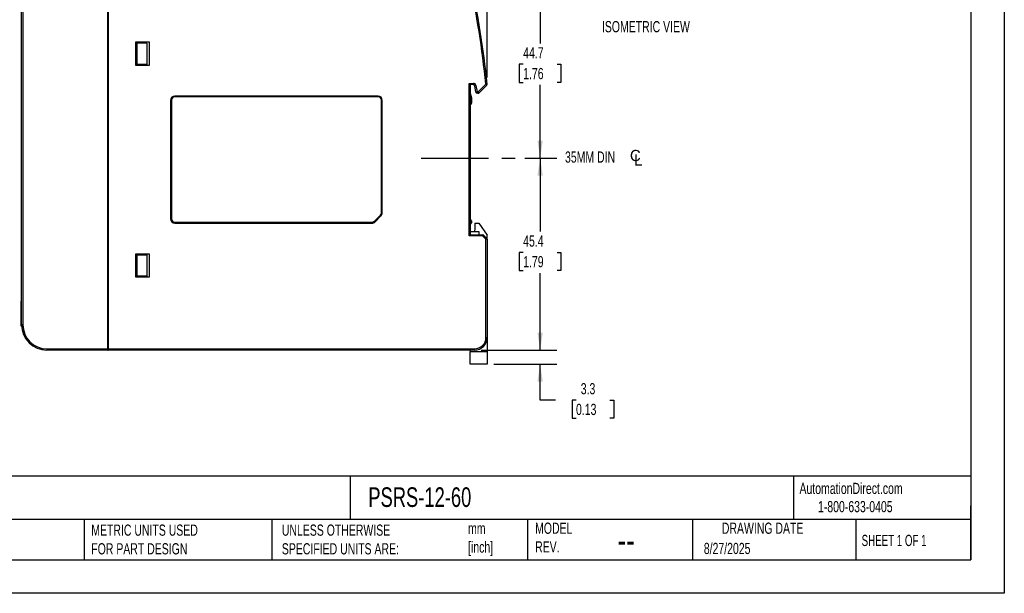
# Model space of a CAD drawing. Header units: millimetres. Extents: x 0 to 349, y 0 to 270.
# Tile 2 of 9: x 117 to 349, y 0 to 135. Entities that reach past the tile are written whole.
import ezdxf

# ---------------------------------------------------------------- set-up
doc = ezdxf.new("R2010")
doc.units = ezdxf.units.MM
doc.header["$LTSCALE"] = 1.25
doc.linetypes.add('CENTERX2', pattern=[20.32, 12.7, -2.54, 2.54, -2.54])
doc.layers.add('CENTER', color=40, linetype='CENTERX2')
doc.layers.add('DIMENSIONS', color=140, linetype='Continuous', lineweight=25)
doc.layers.add('TEXT', color=140, linetype='Continuous', lineweight=25)
doc.styles.add('SLDTEXTSTYLE0', font='TXT', dxfattribs={"width": 0.7})
doc.styles.add('SLDTEXTSTYLE1', font='TXT', dxfattribs={"width": 0.65})
doc.dimstyles.new('SLDDIMSTYLE0', dxfattribs={"dimtxt": 2.69751, "dimasz": 4.1275, "dimexe": 0, "dimexo": 0.0625, "dimgap": 0.674377, "dimtad": 0, "dimtih": 1, "dimtoh": 1, "dimdec": 1, "dimrnd": 1e-09, "dimzin": 4, "dimdsep": 46, "dimtxsty": 'SLDTEXTSTYLE0', "dimsah": 1, "dimcen": 0.09, "dimadec": 0, "dimazin": 1, "dimtfac": 1, "dimtdec": 1, "dimtofl": 0, "dimtmove": 0, "dimatfit": 3, "dimfxl": 0, "dimfrac": 2, "dimtolj": 1, "dimtzin": 12, "dimarcsym": 0})
doc.dimstyles.new('SLDDIMSTYLE1', dxfattribs={"dimtxt": 2.69751, "dimasz": 4.1275, "dimexe": 0, "dimexo": 0.0625, "dimgap": 0.674377, "dimtad": 0, "dimtih": 1, "dimtoh": 1, "dimdec": 1, "dimrnd": 1e-09, "dimzin": 12, "dimdsep": 46, "dimtxsty": 'SLDTEXTSTYLE0', "dimsah": 1, "dimcen": 0.09, "dimadec": 0, "dimazin": 3, "dimtfac": 1, "dimtdec": 1, "dimtofl": 0, "dimtmove": 0, "dimatfit": 3, "dimfxl": 0, "dimfrac": 2, "dimtolj": 1, "dimtzin": 12, "dimarcsym": 0})
doc.dimstyles.new('SLDDIMSTYLE3', dxfattribs={"dimtxt": 2.69751, "dimasz": 4.1275, "dimexe": 0, "dimexo": 0.0625, "dimgap": 0.674377, "dimtad": 0, "dimtih": 1, "dimtoh": 1, "dimdec": 1, "dimrnd": 1e-09, "dimzin": 12, "dimdsep": 46, "dimtxsty": 'SLDTEXTSTYLE0', "dimsah": 1, "dimcen": 0.09, "dimadec": 0, "dimazin": 3, "dimtfac": 1, "dimtdec": 1, "dimtmove": 0, "dimatfit": 0, "dimfxl": 0, "dimfrac": 2, "dimtolj": 1, "dimtzin": 12, "dimarcsym": 0})

# ---------------------------------------------------------------- blocks, each defined once
blk = doc.blocks.new('_D_3')
at = {"layer": 'DIMENSIONS'}
for p, q in [((221.8, 147.44), (243.58, 147.44)), ((239.61, 147.44), (239.61, 129.85)), ((235.6, 124.96), (234.69, 124.96)), ((234.69, 124.96), (234.69, 120.67)), ((243.62, 124.96), (244.52, 124.96)), ((244.52, 124.96), (244.52, 120.67)), ((234.69, 120.67), (235.6, 120.67)), ((239.61, 102.79), (239.61, 120.07)), ((244.52, 120.67), (243.62, 120.67)), ((235.99, 102.79), (243.58, 102.79))]:
    blk.add_line(p, q, dxfattribs=at)
for points in [[(239.61, 147.44), (238.97, 143.32), (240.24, 143.32)], [(239.61, 102.79), (240.24, 106.92), (238.97, 106.92)]]:
    blk.add_solid(points, dxfattribs=at)
at = {"layer": 'DIMENSIONS', "char_height": 2.646, "attachment_point": 1, "style": 'SLDTEXTSTYLE0'}
for s, insert in [('44.7', (235.6, 128.97)), ('1.76', (235.6, 124.08))]:
    blk.add_mtext(s, dxfattribs=dict(at, insert=insert))
blk = doc.blocks.new('_D_4')
at = {"layer": 'DIMENSIONS'}
for p, q in [((235.99, 102.79), (243.58, 102.79)), ((239.61, 102.79), (239.61, 85.42)), ((235.6, 80.53), (234.69, 80.53)), ((234.69, 80.53), (234.69, 76.24)), ((243.62, 80.53), (244.52, 80.53)), ((244.52, 80.53), (244.52, 76.24)), ((234.69, 76.24), (235.6, 76.24)), ((239.61, 57.44), (239.61, 75.64)), ((244.52, 76.24), (243.62, 76.24)), ((225.69, 57.44), (243.58, 57.44))]:
    blk.add_line(p, q, dxfattribs=at)
for points in [[(239.61, 102.79), (238.97, 98.67), (240.24, 98.67)], [(239.61, 57.44), (240.24, 61.57), (238.97, 61.57)]]:
    blk.add_solid(points, dxfattribs=at)
at = {"layer": 'DIMENSIONS', "char_height": 2.646, "attachment_point": 1, "style": 'SLDTEXTSTYLE0'}
for s, insert in [('45.4', (235.6, 84.54)), ('1.79', (235.6, 79.65))]:
    blk.add_mtext(s, dxfattribs=dict(at, insert=insert))
blk = doc.blocks.new('_D_5')
at = {"layer": 'DIMENSIONS'}
for p, q in [((117.11, 143.03), (117.11, 163.91)), ((227.07, 121.82), (227.07, 163.91)), ((117.11, 159.94), (162.4, 159.94)), ((166.05, 159.94), (165.15, 159.94)), ((165.15, 159.94), (165.15, 155.66)), ((174.07, 159.94), (174.97, 159.94)), ((174.97, 159.94), (174.97, 155.66)), ((227.07, 159.94), (177.72, 159.94)), ((165.15, 155.66), (166.05, 155.66)), ((174.97, 155.66), (174.07, 155.66))]:
    blk.add_line(p, q, dxfattribs=at)
for points in [[(117.11, 159.94), (121.23, 159.31), (121.23, 160.58)], [(227.07, 159.94), (222.94, 160.58), (222.94, 159.31)]]:
    blk.add_solid(points, dxfattribs=at)
at = {"layer": 'DIMENSIONS', "char_height": 2.646, "attachment_point": 1, "style": 'SLDTEXTSTYLE0'}
for s, insert in [('110.0', (164.93, 163.96)), ('4.33', (166.05, 159.07))]:
    blk.add_mtext(s, dxfattribs=dict(at, insert=insert))
blk = doc.blocks.new('_D_6')
at = {"layer": 'DIMENSIONS'}
for p, q in [((239.61, 57.44), (239.61, 65.38)), ((225.69, 57.44), (243.58, 57.44)), ((228.69, 54.14), (243.58, 54.14)), ((239.61, 45.63), (239.61, 54.14)), ((243.22, 45.63), (239.61, 45.63)), ((248.08, 45.63), (247.17, 45.63)), ((247.17, 45.63), (247.17, 41.35)), ((256.09, 45.63), (257, 45.63)), ((257, 45.63), (257, 41.35)), ((247.17, 41.35), (248.08, 41.35)), ((257, 41.35), (256.09, 41.35))]:
    blk.add_line(p, q, dxfattribs=at)
for points in [[(239.61, 57.44), (240.24, 61.57), (238.97, 61.57)], [(239.61, 54.14), (238.97, 50.02), (240.24, 50.02)]]:
    blk.add_solid(points, dxfattribs=at)
at = {"layer": 'DIMENSIONS', "char_height": 2.646, "attachment_point": 1, "style": 'SLDTEXTSTYLE0'}
for s, insert in [('3.3', (249.2, 49.65)), ('0.13', (248.08, 44.76))]:
    blk.add_mtext(s, dxfattribs=dict(at, insert=insert))
blk = doc.blocks.new('SW_SYMBOL_MOD_CL')
at = {"layer": 'DIMENSIONS', "color": 0, "char_height": 970, "attachment_point": 5}
for s, insert in [('C', (500, 750)), ('L', (750, 375))]:
    blk.add_mtext(s, dxfattribs=dict(at, insert=insert))

msp = doc.modelspace()

# ---------------------------------------------------------------- linework, layer by layer
at = {"color": 7, "linetype": 'Continuous'}
for p, q in [((349.25, 269.88), (349.25, 0)), ((349.25, 0), (0, 0))]:
    msp.add_line(p, q, dxfattribs=at)
for p, q in [((137.51, 57.74), (137.51, 147.14)), ((137.61, 57.74), (137.61, 147.14)), ((117.11, 63.44), (117.11, 141.44)), ((117.41, 141.44), (117.41, 63.44)), ((144.01, 130.14), (144.01, 124.74)), ((147.31, 130.14), (144.01, 130.14)), ((144.11, 124.93), (144.11, 129.96)), ((144.41, 129.96), (144.11, 129.96)), ((144.41, 124.93), (144.41, 129.96)), ((146.66, 129.95), (144.41, 129.96)), ((146.66, 129.95), (146.66, 124.94)), ((147.31, 124.74), (147.31, 130.14)), ((144.01, 124.74), (147.31, 124.74)), ((144.41, 124.93), (144.11, 124.93)), ((146.66, 124.94), (144.41, 124.93)), ((222.81, 120.44), (223.85, 120.44)), ((222.81, 84.45), (222.81, 120.44)), ((223.85, 120.14), (223.11, 120.14)), ((223.11, 120.14), (223.11, 84.74)), ((223.85, 120.44), (223.85, 120.14)), ((224.15, 119.9), (224.44, 119.95)), ((224.41, 118.39), (224.15, 119.9)), ((224.44, 119.95), (224.71, 118.44)), ((224.98, 118.44), (226.77, 120.23)), ((226.98, 120.02), (225.19, 118.23)), ((227.07, 120.26), (226.77, 120.23)), ((226.98, 120.02), (226.77, 120.23)), ((227.07, 120.23), (226.77, 120.23)), ((152.31, 116.44), (152.31, 88.44)), ((152.51, 116.44), (152.51, 88.44)), ((201.31, 117.44), (153.31, 117.44)), ((201.31, 117.24), (153.31, 117.24)), ((202.11, 89.86), (202.11, 116.44)), ((202.31, 89.86), (202.31, 116.44)), ((223.11, 118.14), (223.41, 117.03)), ((223.41, 117.03), (223.41, 115.74)), ((224.71, 118.44), (224.41, 118.39)), ((224.71, 118.44), (224.98, 118.44)), ((224.71, 118.14), (224.71, 118.44)), ((224.98, 118.14), (224.71, 118.14)), ((225.19, 118.23), (224.98, 118.44)), ((224.98, 118.14), (224.98, 118.44)), ((200.46, 87.88), (201.87, 89.29)), ((202.01, 89.15), (200.6, 87.74)), ((153.31, 87.64), (199.89, 87.64)), ((153.31, 87.44), (199.89, 87.44)), ((223.41, 87.94), (223.41, 87.54)), ((224.21, 87.44), (224.21, 85.74)), ((224.21, 87.44), (225.11, 87.44)), ((225.11, 87.44), (227.11, 84.59)), ((226.03, 84.39), (222.81, 84.45)), ((223.11, 85.44), (225.11, 85.44)), ((223.11, 84.74), (226.04, 84.69)), ((224.11, 85.44), (224.21, 85.74)), ((225.11, 85.44), (225.11, 84.71)), ((226.03, 84.39), (226.04, 84.69)), ((226.03, 84.39), (226.24, 84.61)), ((226.81, 83.62), (226.03, 84.39)), ((226.24, 84.61), (227.02, 83.83)), ((226.81, 83.62), (227.02, 83.83)), ((227.11, 83.62), (227.11, 84.59)), ((226.81, 60.44), (226.81, 83.62)), ((227.11, 83.62), (226.81, 83.62)), ((227.11, 83.62), (227.11, 60.44)), ((147.31, 80.14), (144.01, 80.14)), ((144.01, 80.14), (144.01, 74.74)), ((144.11, 74.93), (144.11, 79.96)), ((144.11, 79.96), (144.41, 79.96)), ((144.41, 74.93), (144.41, 79.96)), ((144.41, 79.96), (146.66, 79.95)), ((146.66, 79.95), (146.66, 74.94)), ((147.31, 74.74), (147.31, 80.14)), ((144.01, 74.74), (147.31, 74.74)), ((144.41, 74.93), (144.11, 74.93)), ((146.66, 74.94), (144.41, 74.93)), ((117.11, 69.01), (116.91, 69)), ((116.91, 69), (116.91, 63.14)), ((116.91, 63.14), (117.11, 63.14)), ((116.91, 63.14), (117.11, 63.14)), ((116.91, 63.14), (116.91, 63.14)), ((117.41, 63.44), (117.11, 63.44)), ((226.81, 60.44), (227.11, 60.44)), ((227.11, 60.44), (227.11, 57.14)), ((123.11, 57.74), (137.51, 57.74)), ((123.11, 57.74), (123.11, 57.44)), ((137.51, 57.44), (123.11, 57.44)), ((137.61, 57.74), (137.51, 57.74)), ((137.51, 57.44), (137.51, 57.74)), ((137.61, 57.74), (224.11, 57.74)), ((137.61, 57.44), (137.61, 57.74)), ((224.11, 57.44), (137.61, 57.44)), ((223.11, 57.44), (223.11, 57.14)), ((223.11, 57.14), (227.11, 57.14)), ((223.11, 54.14), (223.11, 57.14)), ((224.11, 57.74), (224.11, 57.44)), ((227.11, 57.14), (227.11, 54.14)), ((227.11, 54.14), (223.11, 54.14))]:
    msp.add_line(p, q)
for centre, radius, start, end in [((13.11, 99.16), 214.7, 5.6336, 12.335), ((13.11, 99.16), 215, 5.6336, 12.335), ((223.85, 119.84), 0.6, 10, 90), ((223.85, 119.84), 0.3, 10, 90), ((226.77, 120.23), 0.3, 315, 360), ((226.77, 120.23), 0.3, 360, 5.6336), ((153.31, 116.44), 1, 90, 180), ((201.31, 116.44), 1, 0, 90), ((224.71, 118.44), 0.3, 190, 270), ((224.98, 118.44), 0.3, 270, 315), ((223.11, 115.74), 0.3, 270, 0), ((153.31, 88.44), 1, 180, 270), ((201.31, 89.86), 1, 315, 0), ((199.89, 88.44), 1, 270, 315), ((223.11, 87.94), 0.3, 0, 90), ((223.11, 87.54), 0.3, 270, 0), ((226.03, 84.39), 0.3, 45, 89), ((226.81, 83.62), 0.3, 0, 45), ((123.11, 63.44), 6, 180, 270), ((123.11, 63.44), 5.7, 180, 270), ((224.11, 60.44), 2.7, 270, 0), ((224.11, 60.44), 3, 270, 0), ((137.51, 57.54), 0.1, 270, 0)]:
    msp.add_arc(centre, radius, start, end)
for points in [[(222.81, 120.44), (222.88, 120.37), (222.96, 120.29), (223.05, 120.2), (223.07, 120.18), (223.1, 120.15), (223.11, 120.14), (223.11, 120.14)], [(222.81, 84.45), (222.88, 84.52), (222.96, 84.6), (223.05, 84.69), (223.07, 84.71), (223.1, 84.74), (223.11, 84.74), (223.11, 84.74)]]:
    msp.add_open_spline(points, degree=3, knots=[0, 0, 0, 0, 0.5, 0.5, 0.75, 0.75, 1, 1, 1, 1])
for points in [[(153.31, 117.24), (152.86, 117.24), (152.51, 116.89), (152.51, 116.44)], [(202.11, 116.44), (202.11, 116.89), (201.75, 117.24), (201.31, 117.24)], [(152.51, 88.44), (152.51, 88), (152.86, 87.64), (153.31, 87.64)], [(201.87, 89.29), (202.02, 89.44), (202.11, 89.65), (202.11, 89.86)], [(199.89, 87.64), (200.1, 87.64), (200.31, 87.73), (200.46, 87.88)]]:
    msp.add_open_spline(points, degree=3)
at = {"layer": 'CENTER'}
msp.add_line((211.51, 102.79), (234.4, 102.79), dxfattribs=at)
at = {"layer": 'TEXT'}
for p, q in [((341.31, 261.94), (341.31, 7.94)), ((341.31, 27.66), (7.94, 27.66)), ((194.7, 27.66), (194.7, 17.46)), ((299.47, 27.66), (299.47, 17.46)), ((341.31, 7.94), (341.31, 20.64)), ((341.31, 17.46), (7.94, 17.46)), ((131.86, 17.46), (131.86, 7.94)), ((176.25, 17.46), (176.25, 7.94)), ((236.63, 17.46), (236.63, 7.94)), ((275.58, 17.46), (275.58, 7.94)), ((314.19, 17.46), (314.19, 7.94)), ((7.94, 7.94), (341.31, 7.94))]:
    msp.add_line(p, q, dxfattribs=at)

# ---------------------------------------------------------------- block references
at = {"layer": 'DIMENSIONS', "xscale": 0.002728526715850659, "yscale": 0.002728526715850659, "zscale": 0.002728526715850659}
msp.add_blockref('SW_SYMBOL_MOD_CL', (260.73, 101.34), dxfattribs=at)

# ---------------------------------------------------------------- texts
at = {"color": 179, "linetype": 'Continuous', "lineweight": 18, "char_height": 2.6458, "attachment_point": 1, "style": 'SLDTEXTSTYLE0'}
for s, insert in [('AutomationDirect.com', (300.87, 26.1)), ('1-800-633-0405', (305.24, 21.8))]:
    msp.add_mtext(s, dxfattribs=dict(at, insert=insert))
at = {"layer": 'DIMENSIONS', "char_height": 2.6458, "attachment_point": 1, "style": 'SLDTEXTSTYLE0'}
for s, insert in [('ISOMETRIC VIEW', (254.2, 135.16)), ('35MM DIN ^J', (245.48, 104.36))]:
    msp.add_mtext(s, dxfattribs=dict(at, insert=insert))
at = {"layer": 'TEXT'}
for s, insert, char_height, attachment_point, style in [('PSRS-12-60', (199.01, 25.03), 4.63, 1, 'SLDTEXTSTYLE0'), ("PART DIMENSIONS MAY DIFFER SLIGHTLY ^JDUE TO MANUFACTURER'S VARIANCES", (54.89, 16.25), 2.6458, 1, 'SLDTEXTSTYLE0'), ('METRIC UNITS USED ^JFOR PART DESIGN', (133.57, 16.25), 2.6458, 1, 'SLDTEXTSTYLE0'), ('UNLESS OTHERWISE ^JSPECIFIED UNITS ARE:', (178.59, 16.25), 2.6458, 1, 'SLDTEXTSTYLE0'), ('MODEL ^JREV.', (238.42, 16.7), 2.6458, 1, 'SLDTEXTSTYLE0'), ('DRAWING DATE', (292.16, 16.7), 2.6458, 2, 'SLDTEXTSTYLE0'), ('mm^J[inch]', (222.58, 16.66), 2.646, 1, 'SLDTEXTSTYLE0'), ('--', (257.87, 15.92), 6.615, 1, 'SLDTEXTSTYLE0'), ('8/27/2025', (278.27, 11.92), 2.646, 1, 'SLDTEXTSTYLE0'), ('SHEET 1 OF 1', (315.55, 13.81), 2.6458, 1, 'SLDTEXTSTYLE1')]:
    msp.add_mtext(s, dxfattribs=dict(at, insert=insert, char_height=char_height, attachment_point=attachment_point, style=style))

# ---------------------------------------------------------------- dimensions: what is measured, and where the dimension line sits
at = {"layer": 'DIMENSIONS'}
dim = msp.add_linear_dim(base=(227.07, 159.94), p1=(117.11, 141.44), p2=(227.07, 120.23), dimstyle='SLDDIMSTYLE0', dxfattribs=at)
dim.commit()
dim.dimension.update_dxf_attribs({"geometry": '_D_5', "text_midpoint": (170.06, 159.94), "dimtype": 160})
for base, p1, p2, dimstyle, picture, middle in [((239.60801451, 102.79490016), (220.21127757, 147.44490016), (234.40438331, 102.79490016), 'SLDDIMSTYLE1', '_D_3', (239.60801451, 124.95782906)), ((239.60801451, 102.79490016), (224.10523561, 57.44490016), (234.40438331, 102.79490016), 'SLDDIMSTYLE1', '_D_4', (239.60801451, 80.52943119)), ((239.61, 54.14), (224.11, 57.44), (227.11, 54.14), 'SLDDIMSTYLE3', '_D_6', (239.61, 45.63))]:
    dim = msp.add_linear_dim(base=base, p1=p1, p2=p2, angle=90, dimstyle=dimstyle, dxfattribs=at)
    dim.commit()
    dim.dimension.update_dxf_attribs({"geometry": picture, "text_midpoint": middle, "dimtype": 160})

doc.saveas('drawing.dxf')
